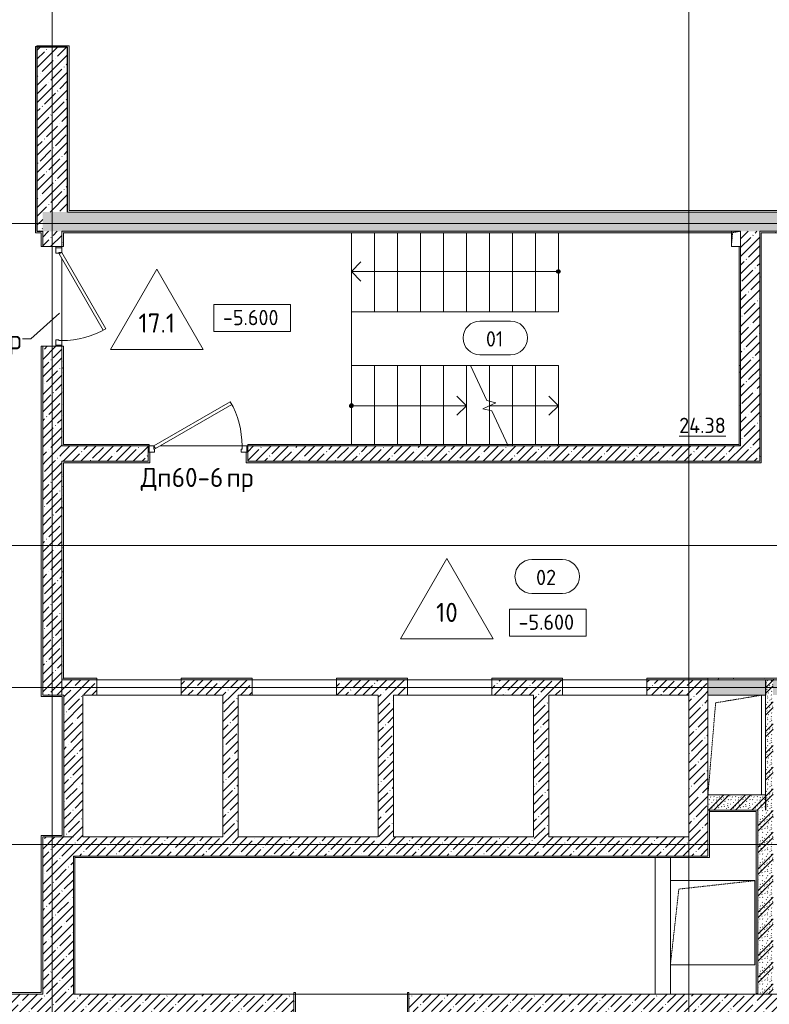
# Model space of a CAD drawing. Header units: millimetres. Extents: x -4558 to 63605, y -10605 to 130388.
# Tile 51 of 66: x 7775 to 17550, y 80867 to 93710. Entities that reach past the tile are written whole.
import ezdxf

# ---------------------------------------------------------------- set-up
doc = ezdxf.new("R2010")
doc.units = ezdxf.units.MM
for name, pattern in [('3_ Штрих_ 1 х 1 мм', [2, 1, -1]), ('4_ Штрихпунктир_ 10 х 2 мм', [14, 10, -2, 0, -2]), ('Штриховая', [5, 3, -2])]:
    doc.linetypes.add(name, pattern=pattern)
for name, color, linetype, lineweight in [('A-AREA-IDEN', 7, 'Continuous', 5), ('A-DETL-GENF', 7, 'Continuous', 13), ('A-DOOR', 7, 'Continuous', 13), ('A-DOOR-FRAM', 7, 'Continuous', 13), ('A-DOOR-IDEN', 7, 'Continuous', 5), ('A-DOOR-OPNG', 7, 'Continuous', 13), ('A-FLOR', 7, 'Continuous', 13), ('A-FLOR-IDEN', 7, 'Continuous', 5), ('A-WALL', 7, 'Continuous', 13), ('A-WALL-PATT', 7, 'Continuous', 13), ('G-ANNO-DIMS', 7, 'Continuous', 5), ('I-WALL', 7, 'Continuous', 13), ('M-EQPM', 7, 'Continuous', 13), ('S-COLS', 7, 'Continuous', 25), ('S-GRID', 7, 'Continuous', 5), ('S-STRS', 7, 'Continuous', 13), ('S-STRS-ANNO', 7, 'Continuous', 5), ('S-STRS-MBND', 7, 'Continuous', 13)]:
    doc.layers.add(name, color=color, linetype=linetype, lineweight=lineweight)
doc.styles.add('GOST Common_2', font='GOST_Common.ttf', dxfattribs={"height": 200})
doc.styles.add('GOST Common_3', font='GOST_Common.ttf', dxfattribs={"height": 250})
pattern_1 = [(0, (0, 0), (203.2, 50.8), [3.353, -149.047, 3.353, -149.047, -812.8]), (0, (0, 0), (203.2, 50.8), [-304.8, 3.353, -301.447, 3.353, -149.047, -355.6]), (0, (0, 0), (203.2, 50.8), [-762, 3.353, -98.247, 3.353, -250.647]), (120, (76.2, 25.4), (-145.59409, 150.576362), [3.353, -149.047, 3.353, -149.047, -812.8]), (120, (76.2, 25.4), (-145.59409, 150.576362), [-304.8, 3.353, -301.447, 3.353, -149.047, -355.6]), (120, (76.2, 25.4), (-145.59409, 150.576362), [-762, 3.353, -98.247, 3.353, -250.647]), (240, (101.6, 127), (-57.60591, -201.376362), [3.353, -149.047, 3.353, -149.047, -812.8]), (240, (101.6, 127), (-57.60591, -201.376362), [-304.8, 3.353, -301.447, 3.353, -149.047, -355.6]), (240, (101.6, 127), (-57.60591, -201.376362), [-762, 3.353, -98.247, 3.353, -250.647])]
pattern_2 = [(45, (0, 0), (-114.04925, 114.04925), []), (45, (114.05, 0), (-114.04925, 114.04925), [201.612, -40.322, 3.353, -36.97])]
pattern_3 = [(135, (150.28, 188.64), (-282.8427, 3e-14), [5, -395]), (135, (174.9, 237.36), (-282.8427, 3e-14), [5, -395]), (135, (211.96, 236.53), (-282.8427, 3e-14), [5, -395]), (135, (114.96, 223.96), (-282.8427, 3e-14), [5, -395]), (135, (77.54, 223.96), (-282.8427, 3e-14), [5, -395]), (135, (57.44, 184.52), (-282.8427, 3e-14), [5, -395]), (135, (66.21, 142.9), (-282.8427, 3e-14), [5, -395]), (135, (107.33, 161), (-282.8427, 3e-14), [5, -395]), (135, (99.08, 130.94), (-282.8427, 3e-14), [5, -395]), (135, (22.6, 136.46), (-282.8427, 3e-14), [5, -395]), (135, (21.16, 168.08), (-282.8427, 3e-14), [5, -395]), (135, (46.13, 96.12), (-282.8427, 3e-14), [5, -395]), (135, (3.54, 74.6), (-282.8427, 3e-14), [5, -395]), (135, (40.3, 47.56), (-282.8427, 3e-14), [5, -395]), (135, (39.77, 18.47), (-282.8427, 3e-14), [5, -395]), (135, (76.94, 37.28), (-282.8427, 3e-14), [5, -395]), (135, (114.18, 62.4), (-282.8427, 3e-14), [5, -395]), (135, (139.87, 90.2), (-282.8427, 3e-14), [5, -395]), (135, (141.44, 15.82), (-282.8427, 3e-14), [5, -395]), (135, (188.69, 26.73), (-282.8427, 3e-14), [5, -395]), (135, (176.14, 51.36), (-282.8427, 3e-14), [5, -395]), (135, (177.03, 0), (-282.8427, 3e-14), [5, -395]), (135, (276.61, 8.22), (-282.8427, 3e-14), [5, -395]), (135, (271.19, 31.72), (-282.8427, 3e-14), [5, -395]), (135, (268.29, 119.65), (-282.8427, 3e-14), [5, -395]), (135, (237.92, 101.95), (-282.8427, 3e-14), [5, -395]), (135, (237.92, 158.27), (-282.8427, 3e-14), [5, -395]), (135, (260.4, 204.35), (-282.8427, 3e-14), [5, -395]), (135, (275.54, 235.4), (-282.8427, 3e-14), [5, -395]), (135, (117.62, 268.96), (-282.8427, 3e-14), [5, -395]), (135, (203.62, 273.83), (-282.8427, 3e-14), [5, -395]), (135, (47.24, 279.3), (-282.8427, 3e-14), [5, -395]), (135, (23.2, 266.16), (-282.8427, 3e-14), [5, -395]), (135, (42.78, 232.52), (-282.8427, 3e-14), [5, -395]), (135, (177.76, 90.57), (-282.8427, 3e-14), [5, -395]), (135, (181.12, 121.8), (-282.8427, 3e-14), [5, -395]), (135, (206.73, 172.06), (-282.8427, 3e-14), [5, -395]), (135, (143.14, 136.62), (-282.8427, 3e-14), [5, -395]), (135, (211.51, 131.86), (-282.8427, 3e-14), [5, -395]), (135, (81.47, 95.1), (-282.8427, 3e-14), [5, -395]), (135, (235.13, 60.46), (-282.8427, 3e-14), [5, -395]), (135, (242.24, 4.89), (-282.8427, 3e-14), [5, -395]), (45, (0, 106.07), (-282.8427, 0), []), (45, (106.07, 0), (-282.8427, 0), []), (45, (176.78, 0), (-282.8427, 0), []), (45, (0, 176.78), (-282.8427, 0), [])]

# ---------------------------------------------------------------- blocks, each defined once
blk = doc.blocks.new('Наметкина 10_РД_АР_П_Отделка_R21_rvt-1--01_Подвал_МП_часть А')
at = {"layer": 'A-WALL-PATT', "lineweight": 5}
h = blk.add_hatch(dxfattribs=at)
h.set_pattern_fill('FP_6', color=256, style=0, pattern_type=2)
h.set_pattern_definition(pattern_1)
h.paths.add_polyline_path([(17055, 90930), (17055, 90950), (8325, 90950), (8325, 90930), (13815, 90930)])
h = blk.add_hatch(dxfattribs=at)
h.set_pattern_fill('FP_6', color=256, style=0, pattern_type=2)
h.set_pattern_definition(pattern_1)
h.paths.add_polyline_path([(8345, 88170), (8345, 89450), (8325, 89450), (8325, 88170)])
h.paths.add_polyline_path([(8345, 90750), (8345, 90930), (8325, 90930), (8325, 90750)])
h = blk.add_hatch(dxfattribs=at)
h.set_pattern_fill('FP_6', color=256, style=0, pattern_type=2)
h.set_pattern_definition(pattern_1)
h.paths.add_polyline_path([(17425, 87950), (17445, 87950), (17445, 90950), (17425, 90950), (17425, 88476)])
h = blk.add_hatch(dxfattribs=at)
h.set_pattern_fill('FP_6', color=256, style=0, pattern_type=2)
h.set_pattern_definition(pattern_1)
h.paths.add_polyline_path([(20180, 90930), (20200, 90930), (20200, 90950), (17445, 90950), (17445, 90930)])
h = blk.add_hatch(dxfattribs=at)
h.set_pattern_fill('FP_6', color=256, style=0, pattern_type=2)
h.set_pattern_definition(pattern_1)
h.paths.add_polyline_path([(17155, 88150), (17175, 88150), (17175, 90750), (17155, 90750), (17155, 88476)])
h = blk.add_hatch(dxfattribs=at)
h.set_pattern_fill('FP_6', color=256, style=0, pattern_type=2)
h.set_pattern_definition(pattern_1)
h.paths.add_polyline_path([(17155, 88150), (17155, 88170), (14786, 88170), (14786, 88150)])
h.paths.add_polyline_path([(10750, 88150), (14200, 88150), (14200, 88170), (10750, 88170)])
h.paths.add_polyline_path([(8325, 88150), (9465, 88150), (9465, 88170), (8325, 88170)])
h = blk.add_hatch(dxfattribs=at)
h.set_pattern_fill('FP_6', color=256, style=0, pattern_type=2)
h.set_pattern_definition(pattern_1)
h.paths.add_polyline_path([(9450, 87950), (9470, 87950), (9470, 88070), (9450, 88070), (9450, 88060)])
h = blk.add_hatch(dxfattribs=at)
h.set_pattern_fill('FP_6', color=256, style=0, pattern_type=2)
h.set_pattern_definition(pattern_1)
h.paths.add_polyline_path([(8325, 85100), (8345, 85100), (8345, 87950), (8325, 87950), (8325, 85439)])
h = blk.add_hatch(dxfattribs=at)
h.set_pattern_fill('FP_6', color=256, style=0, pattern_type=2)
h.set_pattern_definition(pattern_1)
h.paths.add_polyline_path([(17189, 87930), (17445, 87930), (17445, 87950), (10730, 87950), (10730, 87930), (13815, 87930)])
h.paths.add_polyline_path([(8345, 87930), (9470, 87930), (9470, 87950), (8345, 87950)])
h = blk.add_hatch(dxfattribs=at)
h.set_pattern_fill('FP_6', color=256, style=0, pattern_type=2)
h.set_pattern_definition(pattern_1)
h.paths.add_polyline_path([(16750, 85100), (16750, 85120), (15955, 85120), (15955, 85100)])
h.paths.add_polyline_path([(14855, 85100), (14855, 85120), (13930, 85120), (13930, 85100)])
h.paths.add_polyline_path([(11905, 85100), (12830, 85100), (12830, 85120), (11905, 85120)])
h.paths.add_polyline_path([(10805, 85100), (10805, 85120), (9880, 85120), (9880, 85100), (10442, 85100)])
h.paths.add_polyline_path([(8755, 85100), (8780, 85100), (8780, 85120), (8345, 85120), (8345, 85100)])
h = blk.add_hatch(dxfattribs=at)
h.set_pattern_fill('FP_6', color=256, style=0, pattern_type=2)
h.set_pattern_definition(pattern_1)
h.paths.add_polyline_path([(21350, 85100), (21350, 85120), (16750, 85120), (16750, 85100), (20562, 85100)])
h = blk.add_hatch(dxfattribs=at)
h.set_pattern_fill('FP_6', color=256, style=0, pattern_type=2)
h.set_pattern_definition(pattern_1)
h.paths.add_polyline_path([(11370, 80580), (11370, 81020), (11350, 81020), (11350, 80580)])
h = blk.add_hatch(dxfattribs=at)
h.set_pattern_fill('FP_6', color=256, style=0, pattern_type=2)
h.set_pattern_definition(pattern_1)
h.paths.add_polyline_path([(12850, 80580), (12850, 81020), (12830, 81020), (12830, 80580)])
at = {"layer": 'A-WALL'}
for p, q in [((8420, 93370), (8000, 93370)), ((8000, 93370), (8000, 93360)), ((8420, 93350), (8420, 93370)), ((8000, 93360), (7980, 93360)), ((7980, 93360), (7980, 90950)), ((8000, 90950), (8000, 93350)), ((8000, 93350), (8400, 93350)), ((8400, 93350), (8400, 91200)), ((8420, 91220), (8420, 93350)), ((8400, 91200), (8420, 91200)), ((23000, 91220), (8420, 91220)), ((8420, 91200), (23000, 91200)), ((7980, 90950), (7980, 90930)), ((7980, 90930), (8055, 90930)), ((8075, 90950), (8000, 90950)), ((8055, 90930), (8055, 90750)), ((8075, 90930), (8075, 90950)), ((8075, 90750), (8075, 90930)), ((17055, 90950), (8325, 90950)), ((8325, 90950), (8325, 90930)), ((8325, 90930), (8325, 90750)), ((8345, 90930), (17055, 90930)), ((8345, 90750), (8345, 90930)), ((17425, 90950), (17425, 87950)), ((17445, 90950), (17425, 90950)), ((20200, 90950), (17445, 90950)), ((17445, 87950), (17445, 90930)), ((17445, 90930), (20180, 90930)), ((8055, 90750), (8075, 90750)), ((8325, 90750), (8345, 90750)), ((17155, 90750), (17155, 88150)), ((17175, 88150), (17175, 90750)), ((8075, 89450), (8055, 89450)), ((8055, 89450), (8055, 84900)), ((8075, 84900), (8075, 89450)), ((8325, 89450), (8325, 88170)), ((8345, 89450), (8325, 89450)), ((8345, 88170), (8345, 89450)), ((8325, 88170), (8325, 88150)), ((8325, 88150), (9465, 88150)), ((9465, 88170), (8345, 88170)), ((9465, 88150), (9465, 88170)), ((14200, 88170), (10750, 88170)), ((10750, 88170), (10750, 88150)), ((10750, 88150), (14200, 88150)), ((14200, 88150), (14200, 88170)), ((14200, 88170), (14786, 88170)), ((17155, 88170), (14786, 88170)), ((14786, 88170), (14786, 88150)), ((14786, 88150), (17155, 88150)), ((17155, 88150), (17155, 88170)), ((17155, 88150), (17175, 88150)), ((9465, 88070), (9450, 88070)), ((9450, 88070), (9450, 87950)), ((9470, 87950), (9470, 88070)), ((10730, 88070), (10730, 87950)), ((10750, 88070), (10735, 88070)), ((10750, 87950), (10750, 88070)), ((8325, 87950), (8325, 85100)), ((8345, 87950), (8325, 87950)), ((9450, 87950), (8345, 87950)), ((8345, 85120), (8345, 87930)), ((8345, 87930), (9470, 87930)), ((9470, 87930), (9470, 87950)), ((10730, 87950), (10730, 87930)), ((10730, 87930), (17445, 87930)), ((17425, 87950), (10750, 87950)), ((17445, 87930), (17445, 87950)), ((8325, 85100), (8345, 85100)), ((8780, 85120), (8345, 85120)), ((8345, 85100), (8780, 85100)), ((8780, 85100), (8780, 85120)), ((10805, 85120), (9880, 85120)), ((9880, 85120), (9880, 85100)), ((9880, 85100), (10805, 85100)), ((10805, 85100), (10805, 85120)), ((12830, 85120), (11905, 85120)), ((11905, 85120), (11905, 85100)), ((11905, 85100), (12830, 85100)), ((12830, 85100), (12830, 85120)), ((14855, 85120), (13930, 85120)), ((13930, 85120), (13930, 85100)), ((13930, 85100), (14855, 85100)), ((14855, 85100), (14855, 85120)), ((16750, 85120), (15955, 85120)), ((15955, 85120), (15955, 85100)), ((15955, 85100), (16750, 85100)), ((16750, 85100), (16750, 85120)), ((21350, 85120), (16750, 85120)), ((16750, 85120), (16750, 85100)), ((16750, 85100), (21350, 85100)), ((8055, 84900), (8055, 84880)), ((8330, 84900), (8075, 84900)), ((8350, 84900), (8330, 84900)), ((8350, 83070), (8350, 84900)), ((8055, 84880), (8330, 84880)), ((8330, 84880), (8330, 83070)), ((16750, 83400), (16750, 82800)), ((16770, 83400), (16750, 83400)), ((17380, 83400), (16770, 83400)), ((16770, 83400), (16770, 83380)), ((16770, 82780), (16770, 83400)), ((16770, 83380), (17380, 83380)), ((17400, 83400), (17380, 83400)), ((17380, 83380), (17380, 81010)), ((17400, 81010), (17400, 83400)), ((8075, 83070), (8055, 83070)), ((8055, 83070), (8055, 81020)), ((8330, 83070), (8075, 83070)), ((8075, 81000), (8075, 83050)), ((8075, 83050), (8350, 83050)), ((8350, 83050), (8350, 83070)), ((8475, 82800), (8475, 81000)), ((8495, 82800), (8475, 82800)), ((8495, 81000), (8495, 82800)), ((16750, 82800), (8495, 82800)), ((8495, 82800), (8495, 82780)), ((8495, 82780), (16750, 82780)), ((16750, 82780), (16770, 82780)), ((410, 81000), (8055, 81000)), ((8055, 81020), (420, 81020)), ((8055, 81000), (8075, 81000)), ((8475, 81000), (8495, 81000)), ((11350, 81020), (11350, 80600)), ((11370, 81020), (11350, 81020)), ((11370, 80580), (11370, 81020)), ((12850, 81020), (12830, 81020)), ((12830, 81020), (12830, 80580)), ((12850, 80600), (12850, 81020)), ((17380, 81010), (17400, 81010))]:
    blk.add_line(p, q, dxfattribs=at)
blk = doc.blocks.new('КР-Проем - Настраиваемый-4829916--01_Подвал_МП_часть А')
at = {"layer": 'A-DOOR-OPNG'}
for p, q in [((-550, 100), (550, 100)), ((-550, -100), (550, -100))]:
    blk.add_line(p, q, dxfattribs=at)
blk = doc.blocks.new('КР-Проем - Настраиваемый-2813970--01_Подвал_МП_часть А')
at = {"layer": 'A-DOOR-OPNG'}
for p, q in [((-750, 200), (750, 200)), ((-750, -200), (750, -200))]:
    blk.add_line(p, q, dxfattribs=at)
blk = doc.blocks.new('АР_Дверь однопольная - 1300х2100h_лест__лифт_ холл-4751207--01_Подвал_МП_часть А')
at = {"layer": 'A-DOOR'}
for p, q in [((421, 700), (-575, 125)), ((-555, 90), (441, 665)), ((441, 665), (421, 700)), ((-575, 125), (-555, 90))]:
    blk.add_line(p, q, dxfattribs=at)
at = {"layer": 'A-DOOR', "lineweight": 5}
blk.add_arc((-575, 125), 1150, 360, 30, dxfattribs=at)
at = {"layer": 'A-DOOR-FRAM'}
for p, q in [((-635, 125), (-650, 125)), ((-635, 45), (-650, 45)), ((-575, 125), (-635, 125)), ((-635, 125), (-635, 45)), ((-635, 45), (-565, 45)), ((-575, 85), (-575, 125)), ((-565, 85), (-575, 85)), ((-565, 45), (-565, 85)), ((575, 85), (565, 85)), ((565, 85), (565, 45)), ((565, 45), (635, 45)), ((635, 125), (575, 125)), ((575, 125), (575, 85)), ((635, 45), (635, 125)), ((635, 125), (650, 125)), ((635, 45), (650, 45))]:
    blk.add_line(p, q, dxfattribs=at)
blk = doc.blocks.new('АР_Канал вертикальный прямоугольный - ОВ-6392402--01_Подвал_МП_часть А')
at = {"layer": 'A-DETL-GENF', "linetype": '3_ Штрих_ 1 х 1 мм'}
for p, q in [((350, 650), (-350, 650)), ((-350, 650), (-350, -650)), ((-250, 550), (350, 650)), ((350, -650), (350, 650)), ((-350, -650), (-250, 550)), ((-350, -650), (350, -650))]:
    blk.add_line(p, q, dxfattribs=at)
at = {"layer": 'M-EQPM'}
for p, q in [((-350, -650), (-350, 650)), ((-350, 650), (350, 650)), ((350, 650), (350, -650)), ((350, -650), (-350, -650))]:
    blk.add_line(p, q, dxfattribs=at)
blk = doc.blocks.new('АР_Канал вертикальный прямоугольный - ОВ-6392405--01_Подвал_МП_часть А')
at = {"layer": 'A-DETL-GENF', "linetype": '3_ Штрих_ 1 х 1 мм'}
for p, q in [((550, 550), (-550, 550)), ((-550, 550), (-550, -550)), ((-440, 440), (550, 550)), ((550, -550), (550, 550)), ((-550, -550), (-440, 440)), ((-550, -550), (550, -550))]:
    blk.add_line(p, q, dxfattribs=at)
at = {"layer": 'M-EQPM'}
for p, q in [((-550, -550), (-550, 550)), ((-550, 550), (550, 550)), ((550, 550), (550, -550)), ((550, -550), (-550, -550))]:
    blk.add_line(p, q, dxfattribs=at)
blk = doc.blocks.new('АР_Дверь однопольная - 1300х2100h_лест__лифт_ холл-4751209--01_Подвал_МП_часть А')
at = {"layer": 'A-DOOR'}
for p, q in [((421, 675), (-575, 100)), ((441, 640), (421, 675)), ((-555, 65), (441, 640)), ((-575, 100), (-555, 65))]:
    blk.add_line(p, q, dxfattribs=at)
at = {"layer": 'A-DOOR', "lineweight": 5}
blk.add_arc((-575, 100), 1150, 360, 30, dxfattribs=at)
at = {"layer": 'A-DOOR-FRAM'}
for p, q in [((-635, 100), (-650, 100)), ((-635, 20), (-650, 20)), ((-575, 100), (-635, 100)), ((-635, 100), (-635, 20)), ((-635, 20), (-565, 20)), ((-575, 60), (-575, 100)), ((-565, 60), (-575, 60)), ((-565, 20), (-565, 60)), ((575, 60), (565, 60)), ((565, 60), (565, 20)), ((565, 20), (635, 20)), ((635, 100), (575, 100)), ((575, 100), (575, 60)), ((635, 20), (635, 100)), ((635, 100), (650, 100)), ((635, 20), (650, 20))]:
    blk.add_line(p, q, dxfattribs=at)
blk = doc.blocks.new('АР_Канал вертикальный прямоугольный - ОВО-5414606--01_Подвал_МП_часть А')
at = {"layer": 'A-DETL-GENF'}
blk.add_hatch(color=256, dxfattribs=at).paths.add_polyline_path([(-60, -100), (-44, 84), (60, 100), (-60, 100)])
at = {"layer": 'A-DETL-GENF', "linetype": '3_ Штрих_ 1 х 1 мм'}
for p, q in [((60, 100), (-60, 100)), ((-60, 100), (-60, -100)), ((60, 100), (-60, 100)), ((-60, 100), (-60, -100)), ((-60, -100), (-44, 84)), ((-60, -100), (-44, 84)), ((-44, 84), (60, 100)), ((-44, 84), (60, 100)), ((60, -100), (60, 100)), ((-60, -100), (60, -100))]:
    blk.add_line(p, q, dxfattribs=at)
at = {"layer": 'M-EQPM'}
for p, q in [((-60, -100), (-60, 100)), ((-60, 100), (60, 100)), ((60, 100), (60, -100)), ((60, -100), (-60, -100))]:
    blk.add_line(p, q, dxfattribs=at)
blk = doc.blocks.new('Марка помещения _Номер_ - 2 мм-68851--01_Подвал_МП_часть А')
at = {"layer": 'A-AREA-IDEN'}
for p, q in [((-2.03, 2.21), (1.97, 2.21)), ((-2.03, -2.19), (1.97, -2.19))]:
    blk.add_line(p, q, dxfattribs=at)
for centre, start, end in [((-2.03, 0.01), 90, 270), ((1.97, 0.01), 270, 90)]:
    blk.add_arc(centre, 2.2, start, end, dxfattribs=at)
blk = doc.blocks.new('Высотные отметки - Frame_2-749557--01_Подвал_МП_часть А')
at = {"layer": 'G-ANNO-DIMS'}
for p, q in [((-5, 3.5), (-5, 0)), ((5, 3.5), (-5, 3.5)), ((5, 0), (5, 3.5)), ((-5, 0), (5, 0))]:
    blk.add_line(p, q, dxfattribs=at)
blk = doc.blocks.new('Марка полов - Марка полов-4106608--01_Подвал_МП_часть А')
at = {"layer": 'A-FLOR-IDEN'}
for p, q in [((0, 7), (-6.06, -3.5)), ((6.06, -3.5), (0, 7)), ((-6.06, -3.5), (6.06, -3.5))]:
    blk.add_line(p, q, dxfattribs=at)

msp = doc.modelspace()

# ---------------------------------------------------------------- hatches: boundary and pattern name
at = {"layer": 'A-WALL-PATT', "lineweight": 5}
h = msp.add_hatch(dxfattribs=at)
h.set_pattern_fill('FP_1', color=256, style=0, pattern_type=2)
h.set_pattern_definition(pattern_2)
h.paths.add_polyline_path([(22950, 90950), (23200, 90950), (23200, 91200), (8075, 91200), (8075, 90950), (20562.217169, 90950)])
h = msp.add_hatch(dxfattribs=at)
h.set_pattern_fill('FP_1', color=256, style=0, pattern_type=2)
h.set_pattern_definition(pattern_2)
h.paths.add_polyline_path([(8075, 87950), (8325, 87950), (8325, 89450), (8075, 89450), (8075, 88475.74638)])
h.paths.add_polyline_path([(8325, 90750), (8325, 90950), (8075, 90950), (8075, 90750)])
h = msp.add_hatch(dxfattribs=at)
h.set_pattern_fill('FP_1', color=256, style=0, pattern_type=2)
h.set_pattern_definition(pattern_2)
h.paths.add_polyline_path([(17425, 88150), (17425, 90950), (17175, 90950), (17175, 88150), (17188.739498, 88150)])
h = msp.add_hatch(dxfattribs=at)
h.set_pattern_fill('FP_1', color=256, style=0, pattern_type=2)
h.set_pattern_definition(pattern_2)
h.paths.add_polyline_path([(17425, 87950), (17425, 88150), (10750, 88150), (10750, 87950), (17188.739498, 87950)])
h.paths.add_polyline_path([(9450, 87950), (9450, 88150), (8325, 88150), (8325, 87950)])
h = msp.add_hatch(dxfattribs=at)
h.set_pattern_fill('FP_1', color=256, style=0, pattern_type=2)
h.set_pattern_definition(pattern_2)
h.paths.add_polyline_path([(8325, 84900), (8325, 87950), (8075, 87950), (8075, 84900)])
h = msp.add_hatch(dxfattribs=at)
h.set_pattern_fill('FP_1', color=256, style=0, pattern_type=2)
h.set_pattern_definition(pattern_2)
h.paths.add_polyline_path([(14855, 84900), (14855, 85100), (13930, 85100), (13930, 84900), (14675, 84900)])
h.paths.add_polyline_path([(16750, 84900), (16750, 85100), (15955, 85100), (15955, 84900), (16500, 84900)])
h.paths.add_polyline_path([(9880, 84900), (10805, 84900), (10805, 85100), (9880, 85100)])
h.paths.add_polyline_path([(8325, 84900), (8780, 84900), (8780, 85100), (8325, 85100)])
h.paths.add_polyline_path([(12830, 84900), (12830, 85100), (11905, 85100), (11905, 84900), (12650, 84900)])
h = msp.add_hatch(dxfattribs=at)
h.set_pattern_fill('FP_3', color=256, style=0, pattern_type=2)
h.set_pattern_definition(pattern_3)
h.paths.add_polyline_path([(20900, 84900), (21350, 84900), (21350, 85100), (17600, 85100), (17600, 84900), (20700, 84900)])
h.paths.add_polyline_path([(17500, 84900), (17500, 85100), (16750, 85100), (16750, 84900), (17450, 84900)])
h = msp.add_hatch(dxfattribs=at)
h.set_pattern_fill('FP_3', color=256, style=0, pattern_type=2)
h.set_pattern_definition(pattern_3)
h.paths.add_polyline_path([(17500, 83400), (17600, 83400), (17600, 85100), (17500, 85100), (17500, 83600)])
h = msp.add_hatch(dxfattribs=at)
h.set_pattern_fill('FP_1', color=256, style=0, pattern_type=2)
h.set_pattern_definition(pattern_2)
h.paths.add_polyline_path([(8475, 83050), (8600, 83050), (8600, 84900), (8350, 84900), (8350, 83050)])
h = msp.add_hatch(dxfattribs=at)
h.set_pattern_fill('FP_1', color=256, style=0, pattern_type=2)
h.set_pattern_definition(pattern_2)
h.paths.add_polyline_path([(10625, 83050), (10625, 84900), (10425, 84900), (10425, 83050), (10441.784154, 83050)])
h = msp.add_hatch(dxfattribs=at)
h.set_pattern_fill('FP_1', color=256, style=0, pattern_type=2)
h.set_pattern_definition(pattern_2)
h.paths.add_polyline_path([(12650, 83050), (12650, 84900), (12450, 84900), (12450, 83050)])
h = msp.add_hatch(dxfattribs=at)
h.set_pattern_fill('FP_1', color=256, style=0, pattern_type=2)
h.set_pattern_definition(pattern_2)
h.paths.add_polyline_path([(14675, 83050), (14675, 84900), (14475, 84900), (14475, 83050)])
h = msp.add_hatch(dxfattribs=at)
h.set_pattern_fill('FP_1', color=256, style=0, pattern_type=2)
h.set_pattern_definition(pattern_2)
h.paths.add_polyline_path([(16750, 82800), (16750, 84900), (16500, 84900), (16500, 82800)])
h = msp.add_hatch(dxfattribs=at)
h.set_pattern_fill('FP_3', color=256, style=0, pattern_type=2)
h.set_pattern_definition(pattern_3)
h.paths.add_polyline_path([(17450, 83400), (17500, 83400), (17500, 83600), (16750, 83600), (16750, 83400), (17400, 83400)])
h = msp.add_hatch(dxfattribs=at)
h.set_pattern_fill('FP_3', color=256, style=0, pattern_type=2)
h.set_pattern_definition(pattern_3)
h.paths.add_polyline_path([(17400, 81000), (17600, 81000), (17600, 83400), (17400, 83400), (17400, 82401.682106)])
h = msp.add_hatch(dxfattribs=at)
h.set_pattern_fill('FP_1', color=256, style=0, pattern_type=2)
h.set_pattern_definition(pattern_2)
h.paths.add_polyline_path([(8075, 81000), (8475, 81000), (8475, 83050), (8075, 83050), (8075, 82401.682106)])
h = msp.add_hatch(dxfattribs=at)
h.set_pattern_fill('FP_1', color=256, style=0, pattern_type=2)
h.set_pattern_definition(pattern_2)
h.paths.add_polyline_path([(16500, 82800), (16500, 83050), (8475, 83050), (8475, 82800), (13815.261826, 82800)])
h = msp.add_hatch(dxfattribs=at)
h.set_pattern_fill('FP_1', color=256, style=0, pattern_type=2)
h.set_pattern_definition(pattern_2)
h.paths.add_polyline_path([(8475, 80600), (8475, 81000), (400, 81000), (400, 80600), (7068.306483, 80600)])
h = msp.add_hatch(dxfattribs=at)
h.set_pattern_fill('FP_1', color=256, style=0, pattern_type=2)
h.set_pattern_definition(pattern_2)
h.paths.add_polyline_path([(8475, 80600), (11349.93688, 80600), (11349.93688, 81000), (8475, 81000)])
h = msp.add_hatch(dxfattribs=at)
h.set_pattern_fill('FP_1', color=256, style=0, pattern_type=2)
h.set_pattern_definition(pattern_2)
h.paths.add_polyline_path([(26699.920665, 80600), (26699.920665, 81000), (12850, 81000), (12850, 80600), (23935.694841, 80600)])
at = {"layer": 'S-COLS', "lineweight": 5}
h = msp.add_hatch(dxfattribs=at)
h.set_pattern_fill('FP_1', color=256, style=0, pattern_type=2)
h.set_pattern_definition(pattern_2)
h.paths.add_polyline_path([(8000, 90950), (8075, 90950), (8075, 91200), (8400, 91200), (8400, 93350), (8000, 93350), (8000, 91512.778518)])
at = {"layer": 'S-STRS-ANNO'}
h = msp.add_hatch(color=256, dxfattribs=at)
edge = h.paths.add_edge_path()
edge.add_arc((14800, 90425), 25, 0, 360)
for points in [[(14800, 90400), (14817.67767, 90407.32233), (14825, 90425), (14817.67767, 90442.67767), (14800, 90450), (14782.32233, 90442.67767), (14775, 90425), (14782.32233, 90407.32233)], [(12100, 88650), (12117.67767, 88657.32233), (12125, 88675), (12117.67767, 88692.67767), (12100, 88700), (12082.32233, 88692.67767), (12075, 88675), (12082.32233, 88657.32233)]]:
    msp.add_hatch(color=256, dxfattribs=at).paths.add_polyline_path(points)
h = msp.add_hatch(color=256, dxfattribs=at)
edge = h.paths.add_edge_path()
edge.add_arc((12100, 88675), 25, 0, 360)

# ---------------------------------------------------------------- linework, layer by layer
at = {"layer": 'A-DOOR-IDEN'}
for p, q in [((8294.465311, 89880.293972), (7921.946329, 89549.165988)), ((7921.946329, 89549.165988), (7811.570334, 89549.165988))]:
    msp.add_line(p, q, dxfattribs=at)
at = {"layer": 'A-FLOR'}
for p, q in [((12100, 89200), (12100, 90930)), ((8325, 90735), (8325, 90750)), ((8325, 90735), (8325, 90750)), ((8325, 89525), (8325, 90595)), ((8325, 89525), (8325, 90595)), ((8325, 89450), (8325, 89465)), ((8325, 89450), (8325, 89465)), ((10675, 88150), (9605, 88150)), ((10675, 88150), (9605, 88150)), ((10750, 88150), (10735, 88150)), ((10750, 88150), (10735, 88150)), ((8780, 85100), (9880, 85100)), ((10805, 85100), (11905, 85100)), ((12830, 85100), (13930, 85100)), ((14855, 85100), (15955, 85100))]:
    msp.add_line(p, q, dxfattribs=at)
at = {"layer": 'A-WALL'}
for p, q in [((23000, 91200), (8400, 91200)), ((8075, 90950), (8075, 90750)), ((8325, 90950), (17055, 90950)), ((8325, 90750), (8325, 90950)), ((17425, 90950), (20200, 90950)), ((17425, 87950), (17425, 90950)), ((8075, 90750), (8325, 90750)), ((17175, 90750), (17175, 88150)), ((8325, 89450), (8075, 89450)), ((8075, 89450), (8075, 84900)), ((8325, 88150), (8325, 89450)), ((9450, 88150), (8325, 88150)), ((9450, 87950), (9450, 88150)), ((17175, 88150), (10750, 88150)), ((10750, 88150), (10750, 87950)), ((8325, 84900), (8325, 87950)), ((8325, 87950), (9450, 87950)), ((10750, 87950), (17425, 87950)), ((8780, 85100), (8325, 85100)), ((8780, 84900), (8780, 85100)), ((10805, 85100), (9880, 85100)), ((9880, 85100), (9880, 84900)), ((10805, 84900), (10805, 85100)), ((12830, 85100), (11905, 85100)), ((11905, 85100), (11905, 84900)), ((12830, 84900), (12830, 85100)), ((14855, 85100), (13930, 85100)), ((13930, 85100), (13930, 84900)), ((14855, 84900), (14855, 85100)), ((16750, 85100), (15955, 85100)), ((15955, 85100), (15955, 84900)), ((16750, 84900), (16750, 85100)), ((8075, 84900), (8350, 84900)), ((8350, 84900), (8350, 83050)), ((8600, 84900), (8780, 84900)), ((8600, 83050), (8600, 84900)), ((9880, 84900), (10425, 84900)), ((10425, 84900), (10425, 83050)), ((10625, 84900), (10805, 84900)), ((10625, 83050), (10625, 84900)), ((11905, 84900), (12450, 84900)), ((12450, 84900), (12450, 83050)), ((12650, 84900), (12830, 84900)), ((12650, 83050), (12650, 84900)), ((13930, 84900), (14475, 84900)), ((14475, 84900), (14475, 83050)), ((14675, 84900), (14855, 84900)), ((14675, 83050), (14675, 84900)), ((15955, 84900), (16500, 84900)), ((16500, 84900), (16500, 83050)), ((16750, 82800), (16750, 83400)), ((8075, 83050), (8075, 81000)), ((8475, 83050), (8075, 83050)), ((10425, 83050), (8600, 83050)), ((12450, 83050), (10625, 83050)), ((14475, 83050), (12650, 83050)), ((16500, 83050), (14675, 83050)), ((8475, 81000), (8475, 82800)), ((8475, 82800), (16750, 82800)), ((8075, 81000), (400, 81000)), ((11349.93688, 81000), (8475, 81000)), ((11349.93688, 80600), (11349.93688, 81000)), ((26699.920665, 81000), (12850, 81000)), ((12850, 81000), (12850, 80600))]:
    msp.add_line(p, q, dxfattribs=at)
at = {"layer": 'A-WALL', "lineweight": 25}
for p, q in [((17500, 85100), (17500, 84900)), ((17500, 83600), (17500, 83400))]:
    msp.add_line(p, q, dxfattribs=at)
at = {"layer": 'I-WALL'}
for p, q in [((21350, 85100), (16750, 85100)), ((17450, 84900), (17500, 84900)), ((17500, 84900), (17500, 83600)), ((16750, 83600), (16750, 83400)), ((17500, 83600), (17450, 83600)), ((16750, 83400), (17400, 83400)), ((17400, 83400), (17400, 81000)), ((16060, 81000), (16060, 82780)), ((16260, 82780), (16260, 82480)), ((16260, 81380), (16260, 81000))]:
    msp.add_line(p, q, dxfattribs=at)
at = {"layer": 'S-COLS'}
for p, q in [((8000, 93350), (8000, 90950)), ((8400, 93350), (8000, 93350)), ((8400, 91200), (8400, 93350)), ((8000, 90950), (8075, 90950))]:
    msp.add_line(p, q, dxfattribs=at)
at = {"layer": 'S-GRID', "linetype": '4_ Штрихпунктир_ 10 х 2 мм'}
for p, q in [((8200, 32633.917515), (8200, 129588.42805)), ((8200, 37477.03953), (8200, 128148.762045)), ((16500, 32633.917515), (16500, 100620.828093)), ((35646.702497, 91050), (-1802.909204, 91050)), ((35837.484979, 86850), (-1802.909204, 86850)), ((35837.484979, 85000), (-1802.909204, 85000)), ((35837.484979, 82950), (-1802.909204, 82950))]:
    msp.add_line(p, q, dxfattribs=at)
at = {"layer": 'S-STRS'}
for p, q in [((12100, 89900), (12100, 90930)), ((12400, 89900), (12400, 90930)), ((12700, 89900), (12700, 90930)), ((13000, 89900), (13000, 90930)), ((13300, 89900), (13300, 90930)), ((13600, 89900), (13600, 90930)), ((13900, 89900), (13900, 90930)), ((14200, 89900), (14200, 90930)), ((14500, 89900), (14500, 90930)), ((14800, 89900), (14800, 90930)), ((12400, 89900), (12100, 89900)), ((12700, 89900), (12400, 89900)), ((13000, 89900), (12700, 89900)), ((13300, 89900), (13000, 89900)), ((13600, 89900), (13300, 89900)), ((13900, 89900), (13600, 89900)), ((14200, 89900), (13900, 89900)), ((14500, 89900), (14200, 89900)), ((14800, 89900), (14500, 89900)), ((12100, 89200), (12100, 88170)), ((12100, 89200), (12400, 89200)), ((12400, 89200), (12700, 89200)), ((12400, 89200), (12400, 88170)), ((12700, 89200), (13000, 89200)), ((12700, 89200), (12700, 88170)), ((13000, 89200), (13300, 89200)), ((13000, 89200), (13000, 88170)), ((13300, 89200), (13600, 89200)), ((13300, 89200), (13300, 88170)), ((13600, 89200), (13655.188479, 89200)), ((13600, 89200), (13600, 88170)), ((13655.188479, 89200), (13900, 89200)), ((13900, 89200), (14200, 89200)), ((13900, 89200), (13900, 88735.269894)), ((14200, 89200), (14500, 89200)), ((14200, 89200), (14200, 88170)), ((14500, 89200), (14800, 89200)), ((14500, 89200), (14500, 88170)), ((14800, 89200), (14800, 88170)), ((13900, 88735.269894), (13900, 88675)), ((13900, 88675), (13900, 88614.730106)), ((13900, 88614.730106), (13900, 88170))]:
    msp.add_line(p, q, dxfattribs=at)
at = {"layer": 'S-STRS', "linetype": 'Штриховая'}
for p, q in [((12400, 89900), (12400, 90930)), ((12700, 89900), (12700, 90930)), ((13000, 89900), (13000, 90930)), ((13300, 89900), (13300, 90930)), ((13600, 89900), (13600, 90930)), ((13900, 89900), (13900, 90930)), ((14200, 89900), (14200, 90930)), ((14500, 89900), (14500, 90930)), ((14800, 89900), (14800, 90930)), ((12100, 89200), (12100, 88170)), ((12400, 89200), (12400, 88170)), ((12700, 89200), (12700, 88170)), ((13000, 89200), (13000, 88170)), ((13300, 89200), (13300, 88170)), ((13600, 89200), (13600, 88170)), ((13900, 89200), (13900, 88735.269894)), ((14200, 89200), (14200, 88170)), ((14500, 89200), (14500, 88170)), ((13900, 88735.269894), (13900, 88675)), ((13900, 88675), (13900, 88614.730106)), ((13900, 88614.730106), (13900, 88170))]:
    msp.add_line(p, q, dxfattribs=at)
at = {"layer": 'S-STRS-ANNO'}
for p, q in [((12100, 90425), (12225, 90550)), ((12400, 90425), (12100, 90425)), ((12100, 90425), (12225, 90300)), ((12700, 90425), (12400, 90425)), ((13000, 90425), (12700, 90425)), ((13300, 90425), (13000, 90425)), ((13600, 90425), (13300, 90425)), ((13900, 90425), (13600, 90425)), ((14200, 90425), (13900, 90425)), ((14500, 90425), (14200, 90425)), ((14800, 90425), (14500, 90425)), ((14782.32233, 90442.67767), (14775, 90425)), ((14775, 90425), (14782.32233, 90407.32233)), ((14800, 90450), (14782.32233, 90442.67767)), ((14817.67767, 90442.67767), (14800, 90450)), ((14825, 90425), (14817.67767, 90442.67767)), ((14817.67767, 90407.32233), (14825, 90425)), ((14782.32233, 90407.32233), (14800, 90400)), ((14800, 90400), (14817.67767, 90407.32233)), ((13600, 88675), (13475, 88800)), ((14800, 88675), (14675, 88800)), ((12082.32233, 88692.67767), (12075, 88675)), ((12075, 88675), (12082.32233, 88657.32233)), ((12100, 88700), (12082.32233, 88692.67767)), ((12082.32233, 88657.32233), (12100, 88650)), ((12117.67767, 88692.67767), (12100, 88700)), ((12100, 88675), (12400, 88675)), ((12100, 88650), (12117.67767, 88657.32233)), ((12125, 88675), (12117.67767, 88692.67767)), ((12117.67767, 88657.32233), (12125, 88675)), ((12400, 88675), (12700, 88675)), ((12700, 88675), (13000, 88675)), ((13000, 88675), (13300, 88675)), ((13300, 88675), (13600, 88675)), ((13600, 88675), (13475, 88550)), ((13900, 88675), (14200, 88675)), ((14200, 88675), (14500, 88675)), ((14500, 88675), (14800, 88675)), ((14800, 88675), (14675, 88550))]:
    msp.add_line(p, q, dxfattribs=at)
for centre in [(14800, 90425), (12100, 88675)]:
    msp.add_circle(centre, 25, dxfattribs=at)
at = {"layer": 'S-STRS-MBND'}
for p, q in [((13868.30363, 88742.973084), (13655.188479, 89200)), ((13815.033645, 88635.379538), (13984.966355, 88714.620462)), ((13931.69637, 88607.026916), (13815.033645, 88635.379538)), ((13984.966355, 88714.620462), (13868.30363, 88742.973084)), ((14144.811521, 88150), (13931.69637, 88607.026916))]:
    msp.add_line(p, q, dxfattribs=at)

# ---------------------------------------------------------------- block references
at = {"lineweight": 5}
msp.add_blockref('Наметкина 10_РД_АР_П_Отделка_R21_rvt-1--01_Подвал_МП_часть А', (0, 0), dxfattribs=at)
at = {"layer": 'A-AREA-IDEN', "xscale": 99.99999999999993, "yscale": 99.99999999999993, "zscale": 99.99999999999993}
for p in [(13979.797843, 89557.514192), (14656.835564, 86446.541975)]:
    msp.add_blockref('Марка помещения _Номер_ - 2 мм-68851--01_Подвал_МП_часть А', p, dxfattribs=at)
at = {"layer": 'A-DOOR'}
for name, p, rotation in [('АР_Дверь однопольная - 1300х2100h_лест__лифт_ холл-4751207--01_Подвал_МП_часть А', (8200, 90100), 269.9999999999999), ('КР-Проем - Настраиваемый-4829916--01_Подвал_МП_часть А', (9330, 85000), 180), ('КР-Проем - Настраиваемый-4829916--01_Подвал_МП_часть А', (11355, 85000), 180), ('КР-Проем - Настраиваемый-4829916--01_Подвал_МП_часть А', (13380, 85000), 180), ('КР-Проем - Настраиваемый-4829916--01_Подвал_МП_часть А', (15405, 85000), 180)]:
    msp.add_blockref(name, p, dxfattribs=dict(at, rotation=rotation))
for name, p in [('АР_Дверь однопольная - 1300х2100h_лест__лифт_ холл-4751209--01_Подвал_МП_часть А', (10100, 88050)), ('КР-Проем - Настраиваемый-2813970--01_Подвал_МП_часть А', (12100, 80800))]:
    msp.add_blockref(name, p, dxfattribs=at)
at = {"layer": 'A-FLOR-IDEN', "xscale": 99.99999999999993, "yscale": 99.99999999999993, "zscale": 99.99999999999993}
for p in [(9563.378602, 89756.206128), (13345.06096, 85982.158683)]:
    msp.add_blockref('Марка полов - Марка полов-4106608--01_Подвал_МП_часть А', p, dxfattribs=at)
at = {"layer": 'G-ANNO-DIMS', "xscale": 99.99999999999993, "yscale": 99.99999999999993, "zscale": 99.99999999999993}
for p in [(10807.409864, 89643.585413), (14661.62109, 85669.952873)]:
    msp.add_blockref('Высотные отметки - Frame_2-749557--01_Подвал_МП_часть А', p, dxfattribs=at)
at = {"layer": 'M-EQPM'}
for name, p in [('АР_Канал вертикальный прямоугольный - ОВО-5414606--01_Подвал_МП_часть А', (17115, 90850)), ('АР_Канал вертикальный прямоугольный - ОВ-6392402--01_Подвал_МП_часть А', (17100, 84250)), ('АР_Канал вертикальный прямоугольный - ОВ-6392405--01_Подвал_МП_часть А', (16810, 81930))]:
    msp.add_blockref(name, p, dxfattribs=at)

# ---------------------------------------------------------------- texts
at = {"layer": 'A-AREA-IDEN', "char_height": 200, "attachment_point": 1, "style": 'GOST Common_2'}
for s, insert, width in [('01', (13854.283647, 89646.257374), 296.624375), ('\\L24.38', (16374.298614, 88518.267659), 793.670625), ('02', (14508.321368, 86535.285157), 352.7425)]:
    msp.add_mtext(s, dxfattribs=dict(at, insert=insert, width=width))
at = {"layer": 'A-DOOR-IDEN', "char_height": 250, "attachment_point": 1, "style": 'GOST Common_3'}
for s, insert, width in [('пр', (7447.434917, 89660.093071), 432.91125), ('Дп', (9354.381106, 87864.813363), 489.029375), ('60-6', (9757.870689, 87864.813363), 865.8225), ('пр', (10472.245689, 87864.813363), 432.91125)]:
    msp.add_mtext(s, dxfattribs=dict(at, insert=insert, width=width))
at = {"layer": 'A-FLOR-IDEN', "char_height": 250, "attachment_point": 1, "style": 'GOST Common_3'}
for s, insert, width in [('17.1', (9324.502319, 89878.267801), 609.2825), ('10', (13205.184677, 86104.220356), 368.77625)]:
    msp.add_mtext(s, dxfattribs=dict(at, insert=insert, width=width))
at = {"layer": 'G-ANNO-DIMS', "char_height": 200, "width": 917.17566319, "attachment_point": 1, "line_spacing_factor": 1.022761, "style": 'GOST Common_2'}
for insert in [(10425.253338, 89924.951073), (14279.464564, 85951.318533)]:
    msp.add_mtext('-5.600', dxfattribs=dict(at, insert=insert))

doc.saveas('drawing.dxf')
